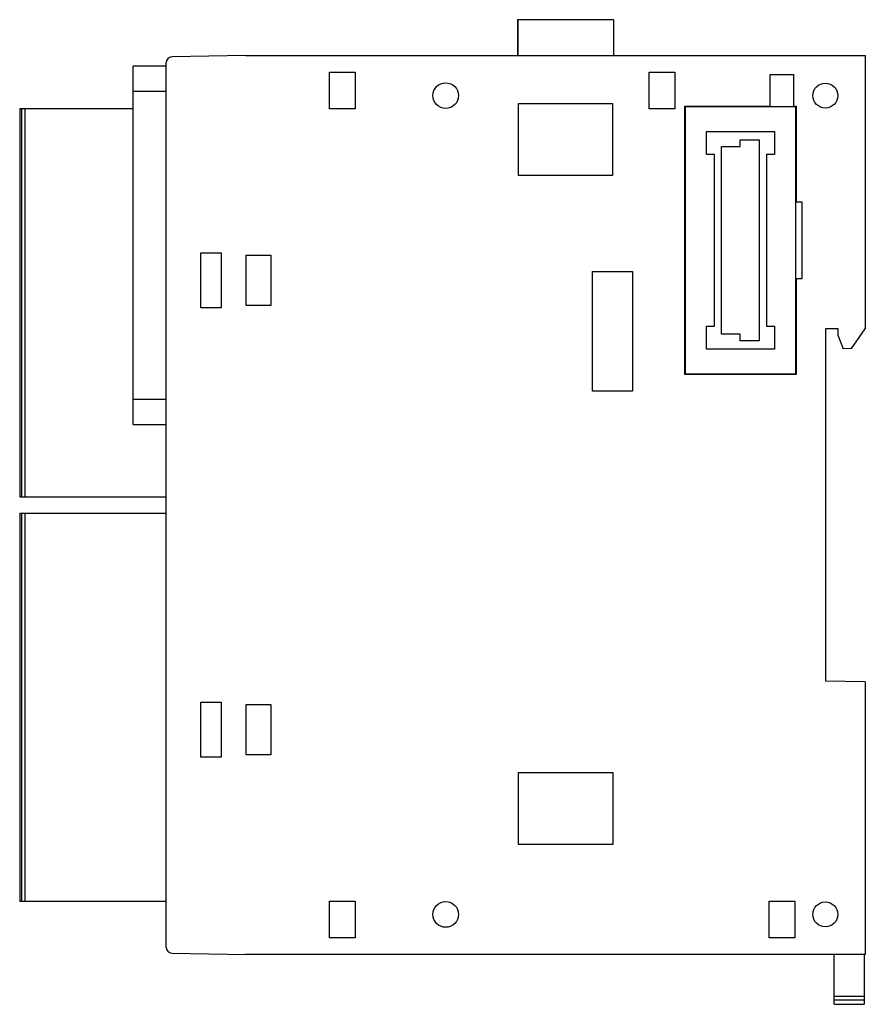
# Model space of a CAD drawing. Header units: millimetres. Extents: x 12.1 to 96.7, y 26.4 to 125.
import ezdxf

# ---------------------------------------------------------------- set-up
doc = ezdxf.new("R2010")
doc.units = ezdxf.units.MM
doc.header["$LTSCALE"] = 9.864171
doc.layers.get('0').update_dxf_attribs({"linetype": 'CONTINUOUS'})

msp = doc.modelspace()

# ---------------------------------------------------------------- linework, layer by layer
at = {"color": 7, "linetype": 'Continuous'}
for p, q in [((61.939, 124.963), (61.939, 121.363)), ((71.557, 124.963), (61.939, 124.963)), ((61.965, 124.963), (61.965, 121.363)), ((71.53, 124.963), (71.53, 121.363)), ((71.557, 124.963), (71.557, 121.363)), ((34.748, 121.363), (27.337, 121.233)), ((34.748, 121.363), (96.748, 121.363)), ((96.748, 121.363), (96.748, 94.013)), ((23.448, 84.417), (23.448, 120.309)), ((26.748, 120.309), (23.448, 120.309)), ((26.748, 32.092), (26.748, 120.633)), ((43.11, 116.025), (43.11, 119.7)), ((43.11, 119.7), (45.686, 119.7)), ((45.686, 119.7), (45.686, 116.025)), ((75.111, 116.025), (75.11, 119.7)), ((75.11, 119.7), (77.686, 119.7)), ((77.686, 119.7), (77.685, 116.025)), ((87.215, 116.297), (87.215, 119.479)), ((87.215, 119.479), (89.546, 119.479)), ((89.546, 119.479), (89.546, 116.297)), ((23.448, 117.809), (26.748, 117.809)), ((62.03, 109.363), (62.03, 116.58)), ((62.03, 116.58), (71.448, 116.58)), ((71.448, 116.58), (71.448, 109.363)), ((12.102, 116.058), (12.102, 77.168)), ((12.102, 116.058), (23.448, 116.058)), ((12.302, 77.168), (12.302, 116.058)), ((12.602, 116.058), (12.602, 77.168)), ((45.686, 116.025), (43.11, 116.025)), ((77.685, 116.025), (75.111, 116.025)), ((78.67, 89.428), (78.67, 116.297)), ((78.67, 116.297), (87.215, 116.297)), ((78.748, 89.463), (78.748, 116.263)), ((78.748, 116.263), (89.748, 116.263)), ((89.546, 116.297), (89.826, 116.297)), ((89.748, 116.263), (89.748, 89.463)), ((89.826, 116.297), (89.826, 106.713)), ((80.848, 111.463), (80.848, 113.763)), ((80.848, 113.763), (87.648, 113.763)), ((87.648, 113.763), (87.648, 111.463)), ((84.233, 112.258), (84.233, 112.938)), ((84.233, 112.938), (86.133, 112.938)), ((86.133, 112.938), (86.133, 92.788)), ((81.648, 111.463), (80.848, 111.463)), ((81.648, 94.263), (81.648, 111.463)), ((82.363, 93.468), (82.363, 112.258)), ((82.363, 112.258), (84.233, 112.258)), ((86.848, 111.463), (86.848, 94.263)), ((87.648, 111.463), (86.848, 111.463)), ((71.448, 109.363), (62.03, 109.363)), ((89.826, 106.713), (90.383, 106.713)), ((90.383, 106.713), (90.383, 99.013)), ((30.232, 96.097), (30.232, 101.629)), ((30.232, 101.629), (32.265, 101.629)), ((32.265, 101.629), (32.265, 96.096)), ((34.765, 96.345), (34.765, 101.38)), ((34.765, 101.38), (37.248, 101.38)), ((37.248, 101.38), (37.248, 96.345)), ((69.448, 87.763), (69.448, 99.763)), ((69.448, 99.763), (73.448, 99.763)), ((73.448, 99.763), (73.448, 87.763)), ((90.383, 99.013), (89.826, 99.013)), ((89.826, 99.013), (89.826, 89.428)), ((32.265, 96.096), (30.232, 96.097)), ((37.248, 96.345), (34.765, 96.345)), ((80.848, 94.263), (81.648, 94.263)), ((80.848, 91.963), (80.848, 94.263)), ((86.848, 94.263), (87.648, 94.263)), ((87.648, 94.263), (87.648, 91.963)), ((94.048, 94.013), (92.748, 94.013)), ((92.748, 94.013), (92.748, 58.713)), ((94.048, 93.313), (94.048, 94.013)), ((95.358, 92.027), (96.748, 94.013)), ((84.233, 93.468), (82.363, 93.468)), ((84.233, 92.788), (84.233, 93.468)), ((86.133, 92.788), (84.233, 92.788)), ((94.048, 93.313), (94.548, 92.013)), ((87.648, 91.963), (80.848, 91.963)), ((95.358, 92.027), (94.548, 92.013)), ((89.826, 89.428), (78.67, 89.428)), ((89.748, 89.463), (78.748, 89.463)), ((73.448, 87.763), (69.448, 87.763)), ((26.748, 86.916), (23.448, 86.916)), ((23.448, 84.417), (26.748, 84.417)), ((12.102, 77.168), (26.748, 77.168)), ((12.102, 75.558), (12.102, 36.668)), ((12.102, 75.558), (26.748, 75.558)), ((12.302, 36.668), (12.302, 75.558)), ((12.602, 75.558), (12.602, 36.668)), ((96.748, 58.643), (92.748, 58.713)), ((96.748, 58.643), (96.748, 31.363)), ((30.232, 51.097), (30.232, 56.629)), ((30.232, 56.629), (32.265, 56.629)), ((32.265, 56.629), (32.265, 51.096)), ((34.765, 51.345), (34.765, 56.38)), ((34.765, 56.38), (37.248, 56.38)), ((37.248, 56.38), (37.248, 51.345)), ((37.248, 51.345), (34.765, 51.345)), ((32.265, 51.096), (30.232, 51.097)), ((62.03, 49.58), (71.465, 49.58)), ((62.03, 42.363), (62.03, 49.58)), ((71.465, 49.58), (71.465, 42.363)), ((71.465, 42.363), (62.03, 42.363)), ((26.748, 36.668), (12.102, 36.668)), ((43.11, 36.7), (45.686, 36.7)), ((43.11, 33.025), (43.11, 36.7)), ((45.686, 36.7), (45.686, 33.025)), ((87.11, 36.7), (89.686, 36.7)), ((87.11, 33.025), (87.11, 36.7)), ((89.686, 36.7), (89.686, 33.025)), ((45.686, 33.025), (43.11, 33.025)), ((89.686, 33.025), (87.11, 33.025)), ((27.337, 31.492), (34.748, 31.363)), ((96.748, 31.363), (34.748, 31.363)), ((93.648, 26.363), (93.648, 31.363)), ((96.648, 31.363), (96.648, 26.363)), ((96.648, 27.146), (93.648, 27.146)), ((96.648, 26.78), (93.648, 26.78)), ((93.648, 26.363), (96.648, 26.363))]:
    msp.add_line(p, q, dxfattribs=at)
for centre, radius in [((54.748, 117.363), 1.285), ((92.748, 117.363), 1.25), ((54.748, 35.363), 1.285), ((92.748, 35.363), 1.25)]:
    msp.add_circle(centre, radius, dxfattribs=at)
for centre, start, end in [((27.348, 120.633), 91, 180), ((27.348, 32.092), 180, 269)]:
    msp.add_arc(centre, 0.6, start, end, dxfattribs=at)

doc.saveas('drawing.dxf')
